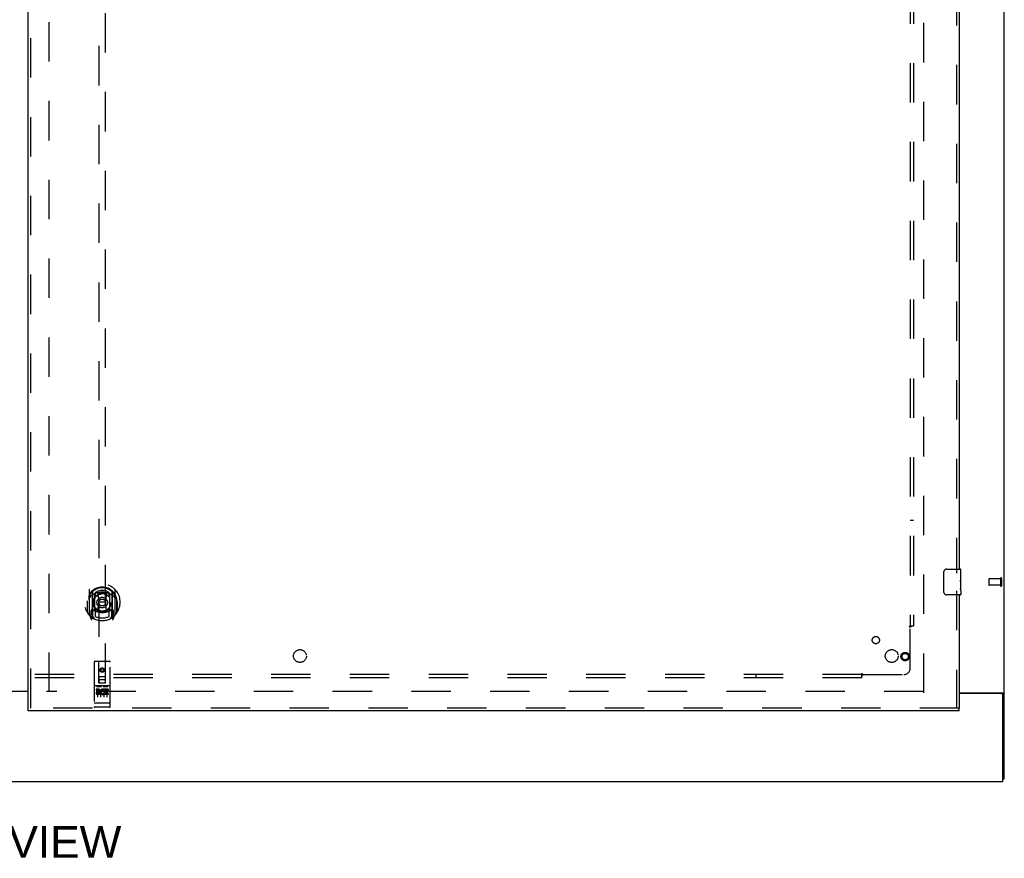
# Model space of a CAD drawing. Header units: inches. Extents: x 0 to 278, y 0 to 180.
# Tile 5 of 78: x 92 to 130, y 46 to 78. Entities that reach past the tile are written whole.
import ezdxf

# ---------------------------------------------------------------- set-up
doc = ezdxf.new("R2010")
doc.units = ezdxf.units.IN
doc.header["$LTSCALE"] = 15.310625
doc.header["$MEASUREMENT"] = 0
doc.linetypes.add('HIDDEN', pattern=[0.2, 0.1, -0.1])
doc.layers.get('0').update_dxf_attribs({"linetype": 'CONTINUOUS'})
for name, color, linetype in [('DEFAULT_2', 8, 'HIDDEN'), ('DIMENSIONS', 7, 'CONTINUOUS'), ('RIGHTHAND_DOOR_ASSEMBLY', 7, 'CONTINUOUS'), ('SUBPANEL', 7, 'CONTINUOUS')]:
    doc.layers.add(name, color=color, linetype=linetype)
doc.styles.get("Standard").update_dxf_attribs({"font": 'arial.ttf'})

msp = doc.modelspace()

# ---------------------------------------------------------------- linework, layer by layer
at = {"color": 3, "linetype": 'Continuous'}
for p, q in [((130.48, 48.671), (130.48, 134.463)), ((90.668, 52.082), (92.543, 52.082)), ((92.543, 52.067), (90.668, 52.067)), ((128.73, 52.015), (130.44, 52.015)), ((130.368, 51.983), (128.73, 51.983)), ((130.428, 48.567), (130.428, 51.923)), ((52.782, 48.567), (130.428, 48.567))]:
    msp.add_line(p, q, dxfattribs=at)
at = {"color": 7, "linetype": 'Continuous'}
for p, q in [((130.376, 51.984), (130.48, 51.984)), ((130.428, 48.671), (130.48, 48.671))]:
    msp.add_line(p, q, dxfattribs=at)
for points in [[(130.358, 52.015), (130.358, 52.013), (130.358, 52.012), (130.358, 52.01), (130.358, 52.008), (130.359, 52.007), (130.36, 52.005), (130.361, 52.003), (130.362, 52.001), (130.363, 52), (130.365, 51.999), (130.367, 51.997), (130.368, 51.996), (130.37, 51.994), (130.371, 51.993), (130.373, 51.991), (130.374, 51.99), (130.375, 51.988)], [(130.375, 51.988), (130.376, 51.987), (130.376, 51.985), (130.376, 51.984)]]:
    msp.add_lwpolyline(points, dxfattribs=at)
at = {"color": 3, "linetype": 'Continuous'}
for points in [[(130.44, 52.015), (130.442, 52.013), (130.444, 52.011), (130.446, 52.01), (130.449, 52.008), (130.452, 52.007), (130.455, 52.005), (130.461, 52.002)], [(130.461, 52.002), (130.463, 52.001), (130.466, 51.999), (130.469, 51.998), (130.471, 51.996), (130.473, 51.995), (130.476, 51.993), (130.477, 51.991), (130.479, 51.99), (130.479, 51.988), (130.48, 51.987), (130.48, 51.985), (130.48, 51.984)]]:
    msp.add_lwpolyline(points, dxfattribs=at)
msp.add_arc((130.368, 51.923), 0.06, 0, 90, dxfattribs=at)
at = {"layer": 'DEFAULT_2', "color": 8, "linetype": 'HIDDEN'}
for p, q in [((93.355, 52.046), (93.355, 131.088)), ((127.355, 52.015), (127.355, 131.119)), ((129.876, 56.431), (129.876, 56.203)), ((130.333, 56.441), (129.886, 56.441)), ((130.333, 56.459), (130.333, 56.175)), ((130.376, 56.459), (130.376, 56.175)), ((130.333, 56.193), (129.886, 56.193)), ((127.341, 52.067), (93.251, 52.067))]:
    msp.add_line(p, q, dxfattribs=at)
for centre, radius, start, end in [((129.886, 56.431), 0.01, 90, 180), ((130.355, 56.459), 0.0215, 0, 180), ((129.886, 56.203), 0.01, 180, 270), ((130.355, 56.175), 0.0215, 180, 360)]:
    msp.add_arc(centre, radius, start, end, dxfattribs=at)
at = {"layer": 'RIGHTHAND_DOOR_ASSEMBLY', "color": 3, "linetype": 'Continuous'}
for p, q in [((92.543, 51.421), (92.543, 131.713)), ((128.73, 79.317), (128.73, 56.817)), ((128.73, 55.817), (128.73, 51.421)), ((128.73, 51.317), (92.543, 51.317))]:
    msp.add_line(p, q, dxfattribs=at)
at = {"layer": 'RIGHTHAND_DOOR_ASSEMBLY', "color": 8, "linetype": 'HIDDEN'}
for p, q in [((92.647, 51.421), (92.647, 131.713)), ((95.293, 89.396), (95.293, 52.394)), ((95.543, 52.394), (95.543, 89.396)), ((128.626, 79.472), (128.626, 56.662)), ((94.918, 56.022), (94.918, 55.054)), ((95.035, 55.968), (95.035, 54.952)), ((95.043, 55.943), (95.043, 54.94)), ((95.143, 55.903), (95.143, 55.801)), ((95.255, 55.877), (95.285, 55.538)), ((95.581, 55.877), (95.55, 55.538)), ((95.693, 55.801), (95.693, 55.903)), ((95.793, 55.943), (95.793, 54.94)), ((95.8, 55.968), (95.8, 54.952)), ((95.918, 55.054), (95.918, 56.022)), ((128.626, 55.972), (128.626, 51.421)), ((94.835, 55.538), (94.85, 55.538)), ((94.835, 55.538), (94.835, 55.15)), ((94.843, 55.585), (94.843, 55.587)), ((94.843, 55.127), (94.843, 55.585)), ((95.135, 55.22), (95.135, 55.851)), ((95.255, 55.194), (95.285, 55.538)), ((95.55, 55.538), (95.285, 55.538)), ((95.581, 55.194), (95.55, 55.538)), ((95.7, 55.851), (95.7, 55.22)), ((96, 55.538), (95.985, 55.538)), ((95.993, 55.585), (95.993, 55.587)), ((95.993, 55.127), (95.993, 55.585)), ((96, 55.538), (96, 55.15)), ((95.035, 55.209), (94.975, 55.209)), ((94.975, 55.209), (94.975, 55.059)), ((95.013, 55.113), (94.984, 55.067)), ((95.045, 55.172), (95.045, 54.965)), ((95.135, 55.21), (95.063, 55.21)), ((95.131, 55.192), (95.065, 55.192)), ((95.143, 55.239), (95.143, 54.987)), ((95.693, 54.987), (95.693, 55.239)), ((95.773, 55.21), (95.7, 55.21)), ((95.77, 55.192), (95.705, 55.192)), ((95.79, 54.965), (95.79, 55.172)), ((95.86, 55.209), (95.8, 55.209)), ((95.852, 55.067), (95.823, 55.113)), ((95.86, 55.059), (95.86, 55.209)), ((94.922, 55.044), (94.993, 54.868)), ((94.975, 55.059), (95.043, 55.059)), ((95.014, 54.948), (95.018, 54.945)), ((95.021, 54.871), (95.035, 54.952)), ((95.113, 54.89), (95.043, 54.999)), ((95.793, 54.999), (95.723, 54.89)), ((95.793, 55.059), (95.86, 55.059)), ((95.8, 54.952), (95.815, 54.871)), ((95.821, 54.948), (95.822, 54.948)), ((95.822, 54.948), (95.822, 54.948)), ((95.822, 54.948), (95.822, 54.948)), ((95.843, 54.868), (95.914, 55.044)), ((95.105, 53.204), (95.105, 51.479)), ((95.7, 53.234), (95.135, 53.234)), ((95.291, 52.394), (95.288, 53.204)), ((95.544, 52.394), (95.548, 53.204)), ((95.73, 51.479), (95.73, 53.204)), ((95.418, 52.967), (95.355, 52.93)), ((95.355, 52.93), (95.365, 52.925)), ((95.355, 52.93), (95.355, 52.858)), ((95.355, 52.858), (95.365, 52.864)), ((95.355, 52.858), (95.418, 52.822)), ((95.418, 52.955), (95.365, 52.925)), ((95.365, 52.925), (95.365, 52.864)), ((95.365, 52.864), (95.418, 52.834)), ((95.48, 52.93), (95.418, 52.967)), ((95.418, 52.967), (95.418, 52.955)), ((95.47, 52.925), (95.418, 52.955)), ((95.418, 52.834), (95.47, 52.864)), ((95.418, 52.822), (95.48, 52.858)), ((95.418, 52.822), (95.418, 52.834)), ((95.48, 52.93), (95.47, 52.925)), ((95.47, 52.864), (95.47, 52.925)), ((95.48, 52.858), (95.47, 52.864)), ((95.48, 52.858), (95.48, 52.93)), ((95.29, 52.644), (95.546, 52.644)), ((95.503, 52.519), (95.333, 52.519)), ((95.7, 52.277), (95.135, 52.277)), ((95.274, 52.155), (95.181, 52.155)), ((95.181, 52.155), (95.181, 52.113)), ((95.274, 52.113), (95.181, 52.113)), ((95.207, 52.261), (95.379, 52.261)), ((95.23, 52.146), (95.23, 51.84)), ((95.277, 52.069), (95.231, 52.069)), ((95.291, 52.394), (95.293, 52.394)), ((95.293, 52.394), (95.543, 52.394)), ((95.355, 52.146), (95.355, 51.84)), ((95.457, 52.261), (95.629, 52.261)), ((95.48, 52.146), (95.48, 51.84)), ((95.494, 52.119), (95.481, 52.101)), ((95.49, 52.145), (95.494, 52.143)), ((95.65, 52.155), (95.494, 52.155)), ((95.494, 52.155), (95.494, 52.143)), ((95.494, 52.119), (95.494, 51.942)), ((95.65, 52.113), (95.536, 52.113)), ((95.536, 52.113), (95.536, 52.069)), ((95.628, 52.069), (95.536, 52.069)), ((95.543, 52.394), (95.544, 52.394)), ((95.605, 52.146), (95.605, 51.84)), ((95.628, 52.069), (95.628, 52.027)), ((95.65, 52.155), (95.65, 52.113)), ((95.274, 52.028), (95.245, 52.028)), ((95.337, 51.984), (95.245, 51.984)), ((95.337, 51.942), (95.245, 51.942)), ((95.337, 51.984), (95.337, 51.942)), ((95.469, 51.99), (95.486, 51.951)), ((95.65, 51.942), (95.494, 51.942)), ((95.628, 52.027), (95.536, 52.027)), ((95.536, 52.027), (95.536, 51.984)), ((95.65, 51.984), (95.536, 51.984)), ((95.65, 51.984), (95.65, 51.942)), ((128.73, 51.421), (92.543, 51.421)), ((95.123, 51.608), (95.122, 51.608)), ((95.124, 51.608), (95.123, 51.608)), ((95.125, 51.608), (95.124, 51.608)), ((95.126, 51.607), (95.125, 51.608)), ((95.127, 51.607), (95.126, 51.607)), ((95.126, 51.607), (95.126, 51.607)), ((95.128, 51.607), (95.127, 51.607)), ((95.129, 51.607), (95.128, 51.607)), ((95.13, 51.607), (95.129, 51.607)), ((95.131, 51.607), (95.13, 51.607)), ((95.13, 51.607), (95.13, 51.607)), ((95.132, 51.607), (95.131, 51.607)), ((95.133, 51.607), (95.132, 51.607)), ((95.134, 51.607), (95.133, 51.607)), ((95.135, 51.607), (95.134, 51.607)), ((95.701, 51.607), (95.135, 51.607)), ((95.135, 51.607), (95.135, 51.607)), ((95.7, 51.449), (95.135, 51.449)), ((95.701, 51.607), (95.702, 51.607)), ((95.702, 51.607), (95.703, 51.607)), ((95.703, 51.607), (95.704, 51.607)), ((95.703, 51.607), (95.703, 51.607)), ((95.704, 51.607), (95.705, 51.607)), ((95.705, 51.607), (95.706, 51.607)), ((95.706, 51.607), (95.707, 51.607)), ((95.707, 51.607), (95.708, 51.607)), ((95.708, 51.607), (95.709, 51.607)), ((95.708, 51.607), (95.708, 51.607)), ((95.709, 51.607), (95.71, 51.607)), ((95.71, 51.607), (95.711, 51.608)), ((95.711, 51.608), (95.712, 51.608)), ((95.712, 51.608), (95.713, 51.608)), ((95.712, 51.608), (95.712, 51.608)), ((95.713, 51.608), (95.714, 51.608)), ((95.714, 51.608), (95.715, 51.608))]:
    msp.add_line(p, q, dxfattribs=at)
at = {"layer": 'RIGHTHAND_DOOR_ASSEMBLY', "color": 7, "linetype": 'Continuous'}
for p, q in [((128.136, 55.917), (128.136, 56.717)), ((128.235, 56.817), (128.775, 56.817)), ((128.79, 56.662), (128.784, 56.662)), ((128.784, 56.662), (128.784, 56.432)), ((128.79, 56.238), (128.79, 56.802)), ((128.79, 56.495), (128.784, 56.495)), ((128.79, 56.432), (128.784, 56.432)), ((128.79, 56.396), (128.785, 56.396)), ((128.789, 56.264), (128.79, 56.264)), ((128.79, 56.201), (128.784, 56.201)), ((128.784, 56.201), (128.784, 56.065)), ((128.785, 56.034), (128.79, 56.034)), ((128.79, 55.978), (128.79, 56.235)), ((128.79, 55.977), (128.79, 55.832)), ((128.775, 55.817), (128.235, 55.817)), ((92.543, 51.317), (92.543, 51.421)), ((128.73, 51.317), (128.73, 51.421))]:
    msp.add_line(p, q, dxfattribs=at)
for points in [[(128.136, 56.717), (128.136, 56.723), (128.136, 56.729), (128.137, 56.735), (128.139, 56.741), (128.14, 56.747), (128.142, 56.753)], [(128.789, 56.262), (128.786, 56.296), (128.785, 56.308), (128.785, 56.32), (128.784, 56.333), (128.784, 56.346), (128.784, 56.359), (128.784, 56.371), (128.784, 56.384), (128.785, 56.397), (128.785, 56.409), (128.786, 56.421)], [(128.79, 56.235), (128.79, 56.243), (128.79, 56.252), (128.789, 56.262)], [(128.142, 55.88), (128.14, 55.886), (128.139, 55.892), (128.137, 55.898), (128.136, 55.904), (128.136, 55.91), (128.136, 55.917)], [(128.785, 56.028), (128.784, 56.037), (128.784, 56.046), (128.784, 56.056), (128.784, 56.065)], [(128.788, 56.004), (128.787, 56.012), (128.786, 56.02), (128.785, 56.028)], [(128.79, 55.977), (128.79, 55.981), (128.79, 55.986), (128.789, 55.991), (128.788, 56.004)]]:
    msp.add_lwpolyline(points, dxfattribs=at)
at = {"layer": 'RIGHTHAND_DOOR_ASSEMBLY', "color": 8, "linetype": 'HIDDEN'}
for points in [[(95.23, 55.895), (95.235, 55.896), (95.241, 55.898), (95.246, 55.899), (95.252, 55.901), (95.257, 55.902), (95.263, 55.903), (95.268, 55.904), (95.273, 55.905), (95.279, 55.907), (95.284, 55.908), (95.29, 55.909), (95.295, 55.91), (95.301, 55.911), (95.306, 55.912), (95.312, 55.912), (95.318, 55.913), (95.323, 55.914), (95.329, 55.915), (95.334, 55.916), (95.34, 55.916), (95.345, 55.917), (95.351, 55.917), (95.356, 55.918), (95.362, 55.918), (95.368, 55.919), (95.373, 55.919), (95.379, 55.919), (95.384, 55.92), (95.39, 55.92), (95.396, 55.92), (95.401, 55.92), (95.407, 55.92), (95.412, 55.921), (95.418, 55.921), (95.424, 55.921), (95.429, 55.92), (95.435, 55.92), (95.44, 55.92), (95.446, 55.92), (95.452, 55.92), (95.457, 55.919), (95.463, 55.919), (95.468, 55.919), (95.474, 55.918), (95.479, 55.918), (95.485, 55.917), (95.491, 55.917), (95.496, 55.916), (95.502, 55.916), (95.507, 55.915), (95.513, 55.914), (95.518, 55.913), (95.524, 55.912), (95.529, 55.912), (95.535, 55.911), (95.54, 55.91), (95.546, 55.909), (95.551, 55.908), (95.557, 55.907), (95.562, 55.905), (95.568, 55.904), (95.573, 55.903), (95.579, 55.902), (95.584, 55.901), (95.59, 55.899), (95.595, 55.898), (95.6, 55.896), (95.606, 55.895)], [(94.964, 55.753), (94.962, 55.752), (94.961, 55.75), (94.959, 55.749), (94.957, 55.748), (94.956, 55.746), (94.954, 55.744), (94.952, 55.743), (94.951, 55.741), (94.949, 55.739), (94.947, 55.737), (94.945, 55.735), (94.943, 55.733), (94.942, 55.731), (94.94, 55.729), (94.938, 55.727), (94.936, 55.724), (94.934, 55.722), (94.932, 55.72), (94.929, 55.717), (94.927, 55.714), (94.925, 55.711), (94.923, 55.708), (94.92, 55.705), (94.918, 55.702), (94.916, 55.699), (94.913, 55.695), (94.911, 55.692), (94.908, 55.688), (94.906, 55.684), (94.903, 55.68), (94.9, 55.676), (94.897, 55.671), (94.895, 55.667), (94.892, 55.662), (94.889, 55.657), (94.885, 55.651)], [(95.95, 55.651), (95.947, 55.657), (95.944, 55.662), (95.941, 55.667), (95.938, 55.671), (95.936, 55.676), (95.933, 55.68), (95.93, 55.684), (95.928, 55.688), (95.925, 55.692), (95.923, 55.695), (95.92, 55.699), (95.918, 55.702), (95.915, 55.705), (95.913, 55.708), (95.911, 55.711), (95.909, 55.714), (95.906, 55.717), (95.904, 55.719), (95.902, 55.722), (95.9, 55.724), (95.898, 55.727), (95.896, 55.729), (95.894, 55.731), (95.892, 55.733), (95.891, 55.735), (95.889, 55.737), (95.887, 55.739), (95.885, 55.741), (95.883, 55.743), (95.882, 55.744), (95.88, 55.746), (95.878, 55.748), (95.877, 55.749), (95.875, 55.75), (95.874, 55.752), (95.872, 55.753)], [(95.2, 52.26), (95.201, 52.26), (95.201, 52.26), (95.201, 52.26), (95.201, 52.26), (95.201, 52.26), (95.201, 52.26), (95.201, 52.26), (95.201, 52.26), (95.201, 52.26), (95.201, 52.26), (95.201, 52.26), (95.202, 52.26), (95.202, 52.26), (95.202, 52.26), (95.202, 52.26), (95.202, 52.26), (95.202, 52.261), (95.202, 52.261), (95.202, 52.261), (95.203, 52.261), (95.203, 52.261), (95.203, 52.261), (95.203, 52.261), (95.203, 52.261), (95.203, 52.261), (95.203, 52.261), (95.204, 52.261), (95.204, 52.261), (95.204, 52.261), (95.204, 52.261), (95.204, 52.261), (95.204, 52.261), (95.205, 52.261), (95.205, 52.261), (95.205, 52.261), (95.205, 52.261), (95.205, 52.261), (95.205, 52.261), (95.206, 52.261), (95.206, 52.261), (95.206, 52.261), (95.206, 52.261), (95.206, 52.261), (95.207, 52.261), (95.207, 52.261)], [(95.379, 52.261), (95.379, 52.261), (95.379, 52.261), (95.379, 52.261), (95.38, 52.261), (95.38, 52.261), (95.38, 52.261), (95.38, 52.261), (95.38, 52.261), (95.381, 52.261), (95.381, 52.261), (95.381, 52.261), (95.381, 52.261), (95.381, 52.261), (95.382, 52.261), (95.382, 52.261), (95.382, 52.261), (95.382, 52.261), (95.382, 52.261), (95.382, 52.261), (95.382, 52.261), (95.383, 52.261), (95.383, 52.261), (95.383, 52.261), (95.383, 52.261), (95.383, 52.261), (95.383, 52.261), (95.383, 52.261), (95.384, 52.261), (95.384, 52.261), (95.384, 52.26), (95.384, 52.26), (95.384, 52.26), (95.384, 52.26), (95.384, 52.26), (95.384, 52.26), (95.384, 52.26), (95.385, 52.26), (95.385, 52.26), (95.385, 52.26), (95.385, 52.26), (95.385, 52.26), (95.385, 52.26), (95.385, 52.26), (95.385, 52.26), (95.385, 52.26), (95.385, 52.26)], [(95.45, 52.26), (95.451, 52.26), (95.451, 52.26), (95.451, 52.26), (95.451, 52.26), (95.451, 52.26), (95.451, 52.26), (95.451, 52.26), (95.451, 52.26), (95.451, 52.26), (95.451, 52.26), (95.452, 52.26), (95.452, 52.26), (95.452, 52.26), (95.452, 52.26), (95.452, 52.26), (95.452, 52.26), (95.452, 52.261), (95.452, 52.261), (95.452, 52.261), (95.453, 52.261), (95.453, 52.261), (95.453, 52.261), (95.453, 52.261), (95.453, 52.261), (95.453, 52.261), (95.453, 52.261), (95.454, 52.261), (95.454, 52.261), (95.454, 52.261), (95.454, 52.261), (95.454, 52.261), (95.454, 52.261), (95.455, 52.261), (95.455, 52.261), (95.455, 52.261), (95.455, 52.261), (95.455, 52.261), (95.455, 52.261), (95.456, 52.261), (95.456, 52.261), (95.456, 52.261), (95.456, 52.261), (95.456, 52.261), (95.457, 52.261), (95.457, 52.261)], [(95.629, 52.261), (95.629, 52.261), (95.629, 52.261), (95.629, 52.261), (95.63, 52.261), (95.63, 52.261), (95.63, 52.261), (95.63, 52.261), (95.63, 52.261), (95.631, 52.261), (95.631, 52.261), (95.631, 52.261), (95.631, 52.261), (95.631, 52.261), (95.632, 52.261), (95.632, 52.261), (95.632, 52.261), (95.632, 52.261), (95.632, 52.261), (95.632, 52.261), (95.632, 52.261), (95.633, 52.261), (95.633, 52.261), (95.633, 52.261), (95.633, 52.261), (95.633, 52.261), (95.633, 52.261), (95.633, 52.261), (95.634, 52.261), (95.634, 52.261), (95.634, 52.26), (95.634, 52.26), (95.634, 52.26), (95.634, 52.26), (95.634, 52.26), (95.634, 52.26), (95.634, 52.26), (95.635, 52.26), (95.635, 52.26), (95.635, 52.26), (95.635, 52.26), (95.635, 52.26), (95.635, 52.26), (95.635, 52.26), (95.635, 52.26), (95.635, 52.26), (95.635, 52.26)], [(95.122, 51.608), (95.122, 51.608), (95.121, 51.608), (95.121, 51.608), (95.121, 51.608), (95.12, 51.608), (95.12, 51.608), (95.119, 51.608), (95.119, 51.608), (95.119, 51.608), (95.118, 51.608), (95.118, 51.608), (95.118, 51.608), (95.117, 51.609), (95.117, 51.609), (95.117, 51.609), (95.116, 51.609), (95.116, 51.609), (95.116, 51.609), (95.115, 51.609), (95.115, 51.609), (95.115, 51.609), (95.115, 51.609), (95.114, 51.609), (95.114, 51.609), (95.114, 51.609), (95.113, 51.609), (95.113, 51.61), (95.113, 51.61), (95.113, 51.61), (95.112, 51.61), (95.112, 51.61), (95.112, 51.61), (95.111, 51.61), (95.111, 51.61), (95.111, 51.61), (95.111, 51.61), (95.11, 51.61), (95.11, 51.61), (95.11, 51.611), (95.11, 51.611), (95.11, 51.611), (95.109, 51.611), (95.109, 51.611), (95.109, 51.611), (95.109, 51.611), (95.109, 51.611), (95.108, 51.611), (95.108, 51.611), (95.108, 51.611), (95.108, 51.612), (95.108, 51.612), (95.108, 51.612), (95.107, 51.612), (95.107, 51.612), (95.107, 51.612), (95.107, 51.612), (95.107, 51.612), (95.107, 51.612), (95.107, 51.612), (95.106, 51.613), (95.106, 51.613), (95.106, 51.613), (95.106, 51.613), (95.106, 51.613), (95.106, 51.613), (95.106, 51.613), (95.106, 51.613), (95.106, 51.613), (95.106, 51.613), (95.106, 51.614), (95.106, 51.614), (95.106, 51.614), (95.106, 51.614), (95.106, 51.614), (95.105, 51.614), (95.105, 51.614), (95.105, 51.614), (95.105, 51.614), (95.105, 51.614)], [(95.715, 51.608), (95.715, 51.608), (95.715, 51.608), (95.716, 51.608), (95.716, 51.608), (95.716, 51.608), (95.717, 51.608), (95.717, 51.608), (95.717, 51.608), (95.718, 51.608), (95.718, 51.608), (95.718, 51.609), (95.719, 51.609), (95.719, 51.609), (95.719, 51.609), (95.72, 51.609), (95.72, 51.609), (95.72, 51.609), (95.721, 51.609), (95.721, 51.609), (95.721, 51.609), (95.722, 51.609), (95.722, 51.609), (95.722, 51.609), (95.723, 51.609), (95.723, 51.61), (95.723, 51.61), (95.723, 51.61), (95.724, 51.61), (95.724, 51.61), (95.724, 51.61), (95.724, 51.61), (95.725, 51.61), (95.725, 51.61), (95.725, 51.61), (95.725, 51.61), (95.726, 51.61), (95.726, 51.611), (95.726, 51.611), (95.726, 51.611), (95.726, 51.611), (95.727, 51.611), (95.727, 51.611), (95.727, 51.611), (95.727, 51.611), (95.727, 51.611), (95.728, 51.611), (95.728, 51.611), (95.728, 51.612), (95.728, 51.612), (95.728, 51.612), (95.728, 51.612), (95.729, 51.612), (95.729, 51.612), (95.729, 51.612), (95.729, 51.612), (95.729, 51.612), (95.729, 51.612), (95.729, 51.613), (95.729, 51.613), (95.73, 51.613), (95.73, 51.613), (95.73, 51.613), (95.73, 51.613), (95.73, 51.613), (95.73, 51.613), (95.73, 51.613), (95.73, 51.613), (95.73, 51.614), (95.73, 51.614), (95.73, 51.614), (95.73, 51.614), (95.73, 51.614), (95.73, 51.614), (95.73, 51.614), (95.73, 51.614), (95.73, 51.614), (95.73, 51.614)]]:
    msp.add_lwpolyline(points, dxfattribs=at)
for centre, radius in [((95.418, 55.52), 0.35), ((95.418, 55.52), 0.335), ((95.418, 55.52), 0.205), ((95.418, 55.52), 0.133), ((126.626, 53.421), 0.164), ((126.626, 53.421), 0.124), ((95.418, 52.894), 0.085), ((95.418, 52.894), 0.0845)]:
    msp.add_circle(centre, radius, dxfattribs=at)
at = {"layer": 'RIGHTHAND_DOOR_ASSEMBLY', "color": 7, "linetype": 'Continuous'}
for centre, radius, start, end in [((128.235, 56.717), 0.1, 90, 158.7946), ((128.775, 56.802), 0.015, 0, 90), ((128.235, 55.917), 0.1, 201.1999, 270), ((128.775, 55.832), 0.015, 270, 360)]:
    msp.add_arc(centre, radius, start, end, dxfattribs=at)
at = {"layer": 'RIGHTHAND_DOOR_ASSEMBLY', "color": 8, "linetype": 'HIDDEN'}
for centre, radius, start, end in [((95.418, 55.538), 0.7, 305.5126, 234.4874), ((95.418, 55.536), 0.583, 0.2464, 179.7536), ((95.418, 55.51), 0.58, 7.6622, 172.3378), ((94.933, 56.022), 0.015, 135.0748, 180), ((95.418, 55.221), 0.7, 49.529, 130.471), ((95.05, 55.968), 0.015, 130.3587, 180), ((95.063, 55.943), 0.02, 129.3378, 179.9984), ((95.418, 55.51), 0.48, 55.0461, 124.9539), ((95.235, 55.876), 0.02, 5.0796, 105.5752), ((95.601, 55.876), 0.02, 74.4248, 174.9204), ((95.773, 55.943), 0.02, 0, 50.6594), ((95.785, 55.968), 0.015, 0, 49.6413), ((95.903, 56.022), 0.015, 0, 44.9252), ((94.863, 55.585), 0.02, 172.3378, 180), ((95.15, 55.851), 0.015, 112.9863, 180), ((95.173, 55.801), 0.03, 180, 311.1261), ((95.418, 55.52), 0.343, 48.8739, 131.1261), ((95.663, 55.801), 0.03, 228.8739, 360), ((95.685, 55.851), 0.015, 0, 67.0137), ((95.973, 55.585), 0.02, 0, 7.6622), ((94.863, 55.127), 0.02, 180, 215.2961), ((95.418, 55.52), 0.7, 215.2961, 324.7039), ((95.418, 55.851), 0.7, 233.2319, 306.7681), ((94.855, 55.214), 0.188, 327.3208, 360), ((95.063, 55.19), 0.02, 90, 180), ((95.065, 55.172), 0.02, 90, 180), ((95.131, 55.172), 0.02, 66.536, 90), ((95.15, 55.22), 0.015, 180, 247.0137), ((95.418, 55.833), 0.7, 246.536, 293.464), ((95.173, 55.239), 0.03, 48.8739, 180), ((95.418, 55.52), 0.343, 228.8739, 311.1261), ((95.235, 55.196), 0.02, 254.3869, 354.9204), ((95.601, 55.196), 0.02, 185.0796, 285.6131), ((95.663, 55.239), 0.03, 0, 131.1261), ((95.685, 55.22), 0.015, 292.9863, 360), ((95.705, 55.172), 0.02, 90, 113.464), ((95.77, 55.172), 0.02, 0, 90), ((95.773, 55.19), 0.02, 0, 90), ((95.981, 55.214), 0.188, 180, 212.6792), ((95.973, 55.127), 0.02, 324.7039, 360), ((94.933, 55.054), 0.015, 180, 224.9252), ((94.988, 55.064), 0.005, 147.3208, 270), ((95.006, 54.874), 0.015, 201.8041, 350), ((95.023, 54.985), 0.02, 234.4874, 360), ((95.025, 54.965), 0.02, 234.7457, 360), ((95.063, 54.94), 0.02, 180, 238.5295), ((95.418, 55.52), 0.6, 242.7204, 297.2796), ((95.773, 54.94), 0.02, 301.4688, 359.9992), ((95.81, 54.965), 0.02, 180, 305.2543), ((95.813, 54.985), 0.02, 180, 305.5126), ((95.829, 54.874), 0.015, 190, 338.1959), ((95.848, 55.064), 0.005, 270, 32.6792), ((95.903, 55.054), 0.015, 315.0748, 360), ((95.135, 53.204), 0.03, 90, 180), ((95.258, 53.204), 0.03, 0, 90), ((95.578, 53.204), 0.03, 90, 180), ((95.7, 53.204), 0.03, 0, 90), ((95.333, 52.479), 0.04, 90, 180), ((95.333, 52.434), 0.04, 180, 270), ((95.503, 52.479), 0.04, 0, 90), ((95.503, 52.434), 0.04, 270, 360), ((95.135, 52.307), 0.03, 180, 270), ((95.245, 52.006), 0.0644, 102.2995, 270.0775), ((95.274, 52.092), 0.0635, 270, 90), ((95.274, 52.091), 0.0219, 280.307, 90), ((95.444, 52.049), 0.107, 64.2636, 293.4027), ((95.444, 52.049), 0.0639, 54.8895, 293.4026), ((95.7, 52.307), 0.03, 270, 360), ((95.245, 52.006), 0.0219, 89.9011, 270), ((95.135, 51.479), 0.03, 180, 270), ((95.7, 51.479), 0.03, 270, 360)]:
    msp.add_arc(centre, radius, start, end, dxfattribs=at)
at = {"layer": 'RIGHTHAND_DOOR_ASSEMBLY', "color": 7, "linetype": 'Continuous'}
msp.add_ellipse((128.527, 56.401), major_axis=(0.263, 0), ratio=0.432808, start_param=0, end_param=0.179988, dxfattribs=at)
at = {"layer": 'SUBPANEL', "color": 8, "linetype": 'HIDDEN'}
for p, q in [((126.824, 128.535), (126.824, 54.598)), ((126.949, 128.535), (126.949, 54.598)), ((126.824, 58.723), (126.949, 58.723)), ((126.783, 54.598), (126.863, 54.598)), ((126.824, 52.973), (126.824, 54.562)), ((126.949, 54.598), (126.863, 54.598)), ((124.949, 52.723), (58.262, 52.723)), ((124.949, 52.598), (58.262, 52.598)), ((120.824, 52.723), (120.824, 52.598)), ((124.949, 52.684), (124.949, 52.764)), ((124.949, 52.598), (124.949, 52.684)), ((124.966, 52.704), (124.973, 52.711)), ((124.985, 52.723), (126.574, 52.723))]:
    msp.add_line(p, q, dxfattribs=at)
for points in [[(126.783, 54.598), (126.784, 54.596), (126.785, 54.594), (126.786, 54.592), (126.787, 54.59), (126.788, 54.589), (126.79, 54.587), (126.791, 54.585), (126.793, 54.584), (126.795, 54.582), (126.797, 54.581), (126.799, 54.579), (126.801, 54.578), (126.803, 54.576), (126.805, 54.575)], [(126.805, 54.575), (126.81, 54.572), (126.813, 54.57), (126.816, 54.569), (126.818, 54.567), (126.82, 54.566), (126.822, 54.564), (126.824, 54.562)], [(126.838, 54.576), (126.836, 54.574), (126.834, 54.572), (126.832, 54.57), (126.83, 54.568), (126.828, 54.566), (126.826, 54.564), (126.824, 54.562)], [(126.863, 54.598), (126.86, 54.596), (126.858, 54.594), (126.856, 54.593), (126.854, 54.591), (126.852, 54.589), (126.85, 54.587), (126.848, 54.586), (126.846, 54.584), (126.845, 54.582), (126.843, 54.581), (126.838, 54.576)], [(124.949, 52.764), (124.951, 52.763), (124.953, 52.762), (124.955, 52.761), (124.957, 52.76), (124.958, 52.759), (124.96, 52.757), (124.962, 52.756), (124.963, 52.754), (124.965, 52.752), (124.966, 52.75), (124.968, 52.748), (124.969, 52.746), (124.971, 52.744), (124.972, 52.742), (124.975, 52.737)], [(124.949, 52.684), (124.951, 52.687), (124.953, 52.689), (124.954, 52.691), (124.956, 52.693), (124.958, 52.695), (124.96, 52.697), (124.961, 52.699), (124.963, 52.701), (124.965, 52.702), (124.966, 52.704)], [(124.973, 52.711), (124.975, 52.713), (124.977, 52.715), (124.979, 52.717), (124.981, 52.719), (124.983, 52.721), (124.985, 52.723)], [(124.975, 52.737), (124.977, 52.734), (124.978, 52.731), (124.98, 52.729), (124.981, 52.727), (124.983, 52.725), (124.985, 52.723)]]:
    msp.add_lwpolyline(points, dxfattribs=at)
for centre, radius in [((125.487, 54.06), 0.141), ((103.105, 53.442), 0.25), ((126.105, 53.442), 0.25)]:
    msp.add_circle(centre, radius, dxfattribs=at)
msp.add_arc((126.574, 52.973), 0.25, 270, 360, dxfattribs=at)

# ---------------------------------------------------------------- texts
at = {"layer": 'DIMENSIONS', "color": 2, "linetype": 'Continuous', "insert": (90.777, 46.831), "char_height": 1.2281, "width": 10.74724, "attachment_point": 2, "line_spacing_factor": 0.9}
msp.add_mtext('FRONT VIEW', dxfattribs=at)

doc.saveas('drawing.dxf')
